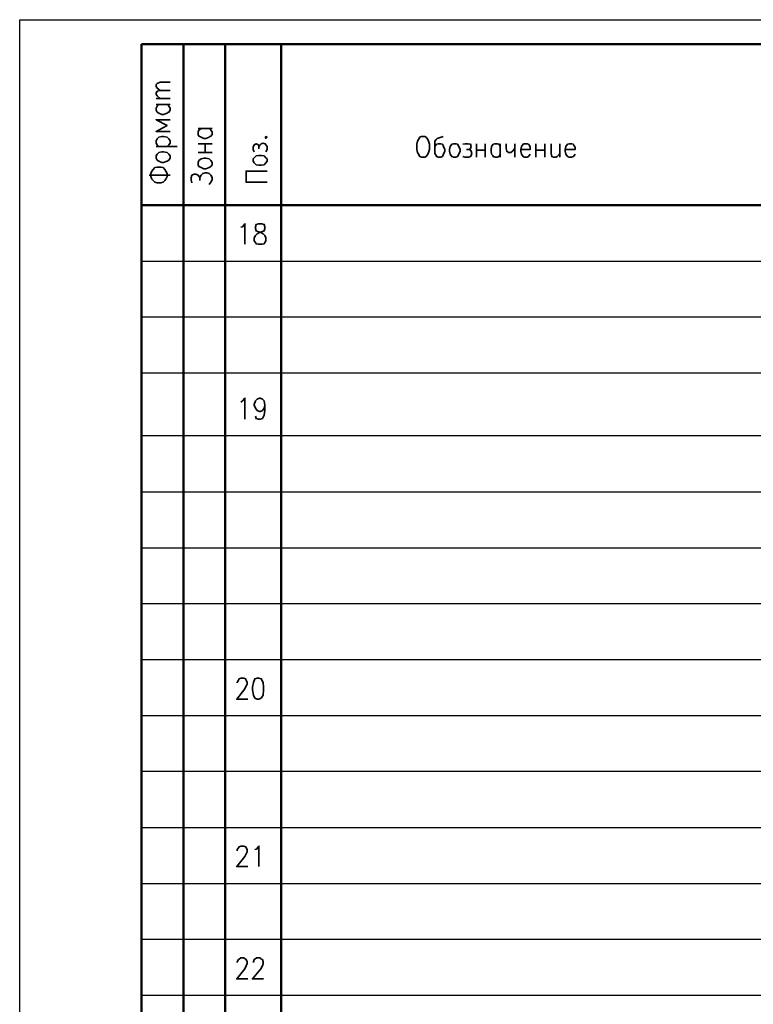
# Model space of a CAD drawing. Extents: x -402 to 18, y 12 to 309.
# Tile 2 of 4: x -402 to -296, y 166 to 309. Entities that reach past the tile are written whole.
import ezdxf

# ---------------------------------------------------------------- set-up
doc = ezdxf.new("R2010")
doc.units = 0
doc.layers.get('0').update_dxf_attribs({"lineweight": 25})

msp = doc.modelspace()

# ---------------------------------------------------------------- linework, layer by layer
for p, q in [((-402.36, 11.78), (-402.36, 308.78)), ((-402.36, 308.78), (17.64, 308.78))]:
    msp.add_line(p, q)
at = {"color": 7, "lineweight": 50}
for p, q in [((-384.73, 305.22), (-384.73, 14.73)), ((-378.63, 305.22), (-378.63, 29.89)), ((-372.62, 305.22), (-372.62, 29.89)), ((-364.49, 305.22), (-364.49, 29.89))]:
    msp.add_line(p, q, dxfattribs=at)
at = {"color": 7, "lineweight": 50, "flags": 128}
for points in [[(-197.44, 305.22), (-384.73, 305.22)], [(-384.73, 281.94), (-197.44, 281.94)]]:
    msp.add_lwpolyline(points, dxfattribs=at)
at = {"color": 7, "lineweight": 35, "flags": 128}
for points in [[(-382.02, 298.53), (-382.44, 298.87), (-382.61, 299.13), (-382.61, 299.38), (-382.44, 299.55), (-382.02, 299.72), (-380.58, 299.72)], [(-382.02, 297.35), (-382.44, 297.77), (-382.61, 297.94), (-382.61, 298.2), (-382.44, 298.45), (-382.02, 298.53), (-380.58, 298.53)], [(-382.61, 297.35), (-380.58, 297.35)], [(-381, 296.5), (-380.75, 296.25), (-380.58, 295.99), (-380.58, 295.66), (-380.75, 295.4), (-380.92, 295.32), (-381, 295.23), (-381.51, 295.06), (-381.76, 295.06), (-382.19, 295.23), (-382.44, 295.4), (-382.61, 295.66), (-382.61, 295.99), (-382.44, 296.25), (-382.19, 296.5)], [(-382.61, 296.5), (-380.58, 296.5)], [(-380.58, 294.3), (-382.61, 294.3), (-381, 293.45), (-382.61, 292.61), (-380.58, 292.61)], [(-374.9, 293.03), (-374.65, 292.78), (-374.48, 292.52), (-374.48, 292.18), (-374.65, 291.93), (-374.82, 291.85), (-374.9, 291.76), (-375.41, 291.59), (-375.67, 291.59), (-376.09, 291.76), (-376.43, 291.93), (-376.51, 292.18), (-376.51, 292.52), (-376.43, 292.78), (-376.09, 293.03)], [(-376.51, 293.03), (-374.48, 293.03)], [(-382.19, 290.41), (-382.44, 290.66), (-382.61, 290.91), (-382.61, 291.25), (-382.44, 291.51), (-382.19, 291.76), (-381.76, 291.85), (-381.51, 291.85), (-381, 291.76), (-380.75, 291.51), (-380.58, 291.25), (-380.58, 290.91), (-380.75, 290.66), (-381, 290.41)], [(-376.51, 290.83), (-374.48, 290.83)], [(-375.5, 289.56), (-375.5, 290.83)], [(-368.38, 289.64), (-368.55, 289.98), (-368.55, 290.32), (-368.38, 290.66), (-368.13, 290.83), (-367.79, 290.66), (-367.71, 290.41), (-367.71, 290.07)], [(-367.71, 290.41), (-367.54, 290.66), (-367.37, 290.83), (-367.11, 290.91), (-366.78, 290.83), (-366.69, 290.66), (-366.52, 290.41), (-366.52, 289.98), (-366.69, 289.64)], [(-366.78, 291.76), (-366.69, 291.59), (-366.52, 291.76), (-366.69, 291.85), (-366.78, 291.76)], [(-344.17, 291.85), (-343.66, 291.85), (-343.49, 291.76), (-343.24, 291.42), (-343.15, 291.17), (-342.98, 290.75), (-342.98, 289.98), (-343.15, 289.56), (-343.24, 289.31), (-343.49, 288.97), (-343.66, 288.88), (-344.17, 288.88), (-344.42, 288.97), (-344.59, 289.31), (-344.76, 289.56), (-344.85, 289.98), (-344.85, 290.75), (-344.76, 291.17), (-344.59, 291.42), (-344.42, 291.76), (-344.17, 291.85)], [(-341.04, 291.85), (-341.29, 291.76), (-341.88, 291.59), (-342.05, 291.42), (-342.22, 291.17), (-342.22, 289.39), (-342.05, 289.14), (-341.97, 288.97), (-341.71, 288.88), (-341.38, 288.88), (-341.12, 288.97), (-340.95, 289.31), (-340.78, 289.73), (-340.78, 289.98), (-340.95, 290.41), (-341.04, 290.58), (-341.12, 290.75), (-341.38, 290.83), (-341.71, 290.83), (-341.97, 290.75), (-342.22, 290.41)], [(-339.51, 290.83), (-339.17, 290.83), (-338.92, 290.75), (-338.75, 290.41), (-338.58, 289.98), (-338.58, 289.73), (-338.75, 289.31), (-338.92, 288.97), (-339.17, 288.88), (-339.51, 288.88), (-339.77, 288.97), (-340.02, 289.31), (-340.11, 289.73), (-340.11, 289.98), (-340.02, 290.41), (-339.77, 290.75), (-339.51, 290.83)], [(-338.16, 290.75), (-337.82, 290.83), (-337.48, 290.83), (-337.06, 290.75), (-336.97, 290.41), (-337.06, 290.15), (-337.31, 289.98), (-337.65, 289.98)], [(-336.21, 290.83), (-336.21, 288.88)], [(-334.94, 290.83), (-334.94, 288.88)], [(-332.74, 289.31), (-332.91, 288.97), (-333.16, 288.88), (-333.5, 288.88), (-333.76, 288.97), (-333.84, 289.14), (-334.01, 289.31), (-334.09, 289.73), (-334.09, 289.98), (-334.01, 290.41), (-333.76, 290.75), (-333.5, 290.83), (-333.16, 290.83), (-332.91, 290.75), (-332.74, 290.41)], [(-332.74, 290.83), (-332.74, 288.88)], [(-331.89, 290.83), (-331.89, 290.15), (-331.81, 289.73), (-331.55, 289.56), (-331.22, 289.56), (-330.96, 289.73), (-330.62, 290.15)], [(-330.62, 290.83), (-330.62, 288.88)], [(-329.78, 289.98), (-328.42, 289.98), (-328.42, 290.32), (-328.51, 290.58), (-328.68, 290.75), (-328.85, 290.83), (-329.27, 290.83), (-329.44, 290.75), (-329.69, 290.41), (-329.78, 289.98), (-329.78, 289.73), (-329.69, 289.31), (-329.44, 288.97), (-329.27, 288.88), (-328.85, 288.88), (-328.68, 288.97), (-328.42, 289.31)], [(-327.58, 290.83), (-327.58, 288.88)], [(-326.31, 290.83), (-326.31, 288.88)], [(-325.37, 290.83), (-325.37, 289.39), (-325.29, 288.97), (-325.04, 288.88), (-324.7, 288.88), (-324.53, 288.97), (-324.1, 289.39)], [(-324.1, 290.83), (-324.1, 288.88)], [(-323.34, 289.98), (-321.9, 289.98), (-321.9, 290.32), (-322.07, 290.58), (-322.16, 290.75), (-322.41, 290.83), (-322.75, 290.83), (-323, 290.75), (-323.26, 290.41), (-323.34, 289.98), (-323.34, 289.73), (-323.26, 289.31), (-323, 288.97), (-322.75, 288.88), (-322.41, 288.88), (-322.16, 288.97), (-321.9, 289.31)], [(-382.61, 290.41), (-379.56, 290.41)], [(-382.61, 288.71), (-382.61, 289.05), (-382.44, 289.31), (-382.19, 289.56), (-381.76, 289.64), (-381.51, 289.64), (-381, 289.56), (-380.75, 289.31), (-380.58, 289.05), (-380.58, 288.71), (-380.75, 288.46), (-381, 288.29), (-381.51, 288.12), (-381.76, 288.12), (-382.19, 288.29), (-382.44, 288.46), (-382.61, 288.71)], [(-376.51, 289.56), (-374.48, 289.56)], [(-337.31, 289.98), (-337.06, 289.9), (-336.97, 289.73), (-336.89, 289.39), (-336.97, 289.14), (-337.06, 288.97), (-337.31, 288.88), (-337.82, 288.88), (-338.16, 288.97)], [(-336.21, 289.9), (-334.94, 289.9)], [(-327.58, 289.9), (-326.31, 289.9)], [(-376.51, 287.78), (-376.51, 288.12), (-376.43, 288.37), (-376.09, 288.63), (-375.67, 288.71), (-375.41, 288.71), (-374.9, 288.63), (-374.65, 288.37), (-374.48, 288.12), (-374.48, 287.78), (-374.65, 287.53), (-374.9, 287.36), (-375.41, 287.19), (-375.67, 287.19), (-376.09, 287.36), (-376.43, 287.53), (-376.51, 287.78)], [(-368.55, 288.29), (-368.55, 288.63), (-368.38, 288.8), (-368.13, 289.05), (-367.71, 289.14), (-367.37, 289.14), (-366.95, 289.05), (-366.69, 288.8), (-366.52, 288.63), (-366.52, 288.29), (-366.69, 288.04), (-366.95, 287.78), (-367.37, 287.7), (-367.71, 287.7), (-368.13, 287.78), (-368.38, 288.04), (-368.55, 288.29)], [(-383.37, 286.09), (-383.37, 286.51), (-383.2, 286.85), (-383.03, 287.1), (-382.78, 287.36), (-382.44, 287.44), (-381.93, 287.44), (-381.59, 287.36), (-381.34, 287.1), (-381.17, 286.85), (-381, 286.51), (-381, 286.09), (-381.17, 285.67), (-381.34, 285.5), (-381.59, 285.24), (-381.93, 285.16), (-382.44, 285.16), (-382.78, 285.24), (-383.03, 285.5), (-383.2, 285.67), (-383.37, 286.09)], [(-377.44, 285.16), (-377.53, 285.58), (-377.53, 285.92), (-377.44, 286.26), (-377.11, 286.43), (-376.85, 286.43), (-376.51, 286.26), (-376.26, 285.92), (-376.09, 286.26), (-375.84, 286.51), (-375.5, 286.6), (-375.24, 286.6), (-374.9, 286.51), (-374.65, 286.26), (-374.48, 285.92), (-374.48, 285.58), (-374.65, 285.24), (-374.9, 284.9)], [(-366.52, 285.24), (-369.57, 285.24), (-369.57, 286.85), (-366.52, 286.85)], [(-383.62, 286.26), (-380.58, 286.26)], [(-376.26, 285.92), (-376.26, 285.5)], [(-370.33, 278.72), (-370.08, 278.81), (-369.74, 279.23), (-369.74, 276.27)], [(-367.79, 279.23), (-368.13, 279.15), (-368.22, 278.81), (-368.22, 278.55), (-368.13, 278.21), (-367.88, 278.13), (-367.45, 277.96), (-367.11, 277.79), (-366.86, 277.54), (-366.69, 277.2), (-366.69, 276.78), (-366.86, 276.52), (-366.95, 276.35), (-367.28, 276.27), (-367.79, 276.27), (-368.13, 276.35), (-368.22, 276.52), (-368.38, 276.78), (-368.38, 277.2), (-368.22, 277.54), (-367.96, 277.79), (-367.62, 277.96), (-367.2, 278.13), (-366.95, 278.21), (-366.86, 278.55), (-366.86, 278.81), (-366.95, 279.15), (-367.28, 279.23), (-367.79, 279.23)], [(-370.33, 253.41), (-370.08, 253.58), (-369.74, 254), (-369.74, 250.95)], [(-366.86, 252.98), (-366.95, 252.56), (-367.2, 252.22), (-367.54, 252.05), (-367.62, 252.05), (-367.96, 252.22), (-368.22, 252.56), (-368.38, 252.98), (-368.38, 253.07), (-368.22, 253.58), (-367.96, 253.83), (-367.62, 254), (-367.54, 254), (-367.2, 253.83), (-366.95, 253.58), (-366.86, 252.98), (-366.86, 252.22), (-366.95, 251.54), (-367.2, 251.04), (-367.54, 250.95), (-367.79, 250.95), (-368.13, 251.04), (-368.22, 251.38)], [(-370.84, 212.77), (-370.84, 212.85), (-370.67, 213.19), (-370.59, 213.36), (-370.33, 213.44), (-369.91, 213.44), (-369.65, 213.36), (-369.57, 213.19), (-369.4, 212.85), (-369.4, 212.6), (-369.57, 212.34), (-369.74, 211.92), (-370.92, 210.4), (-369.32, 210.4)], [(-367.96, 213.44), (-368.3, 213.36), (-368.47, 212.85), (-368.64, 212.17), (-368.64, 211.75), (-368.47, 210.99), (-368.3, 210.57), (-367.96, 210.4), (-367.71, 210.4), (-367.37, 210.57), (-367.11, 210.99), (-367.03, 211.75), (-367.03, 212.17), (-367.11, 212.85), (-367.37, 213.36), (-367.71, 213.44), (-367.96, 213.44)], [(-370.84, 188.47), (-370.84, 188.64), (-370.67, 188.89), (-370.59, 189.06), (-370.33, 189.15), (-369.91, 189.15), (-369.65, 189.06), (-369.57, 188.89), (-369.4, 188.64), (-369.4, 188.3), (-369.57, 188.04), (-369.74, 187.62), (-370.92, 186.18), (-369.32, 186.18)], [(-368.3, 188.64), (-368.05, 188.72), (-367.71, 189.15), (-367.71, 186.18)], [(-370.84, 172.3), (-370.84, 172.38), (-370.67, 172.72), (-370.59, 172.8), (-370.33, 172.97), (-369.91, 172.97), (-369.65, 172.8), (-369.57, 172.72), (-369.4, 172.38), (-369.4, 172.13), (-369.57, 171.79), (-369.74, 171.37), (-370.92, 169.93), (-369.32, 169.93)], [(-368.47, 172.3), (-368.47, 172.38), (-368.38, 172.72), (-368.3, 172.8), (-368.05, 172.97), (-367.54, 172.97), (-367.37, 172.8), (-367.2, 172.72), (-367.11, 172.38), (-367.11, 172.13), (-367.2, 171.79), (-367.45, 171.37), (-368.64, 169.93), (-367.03, 169.93)]]:
    msp.add_lwpolyline(points, dxfattribs=at)
at = {"color": 7, "lineweight": 25, "flags": 128}
for points in [[(-384.73, 273.81), (-219.71, 273.81)], [(-384.73, 265.77), (-219.71, 265.77)], [(-384.73, 257.64), (-197.44, 257.64)], [(-384.73, 248.58), (-219.71, 248.58)], [(-384.73, 240.45), (-219.71, 240.45)], [(-384.73, 232.33), (-197.44, 232.33)], [(-384.73, 224.28), (-197.44, 224.28)], [(-384.73, 216.15), (-197.44, 216.15)], [(-384.73, 208.03), (-219.71, 208.03)], [(-384.73, 199.98), (-219.71, 199.98)], [(-384.73, 191.85), (-219.71, 191.85)], [(-384.73, 183.73), (-219.71, 183.73)], [(-384.73, 175.68), (-219.71, 175.68)], [(-384.73, 167.56), (-219.71, 167.56)]]:
    msp.add_lwpolyline(points, dxfattribs=at)

doc.saveas('drawing.dxf')
